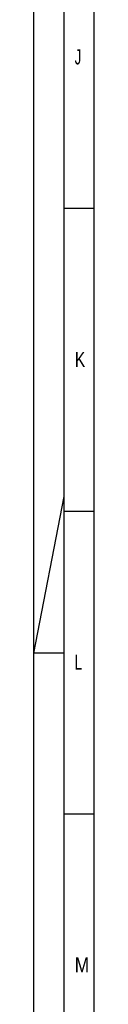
# Model space of a CAD drawing. Header units: millimetres. Extents: x 0 to 1189, y 0 to 841.
# Tile 2 of 140: x 0 to 10, y 239 to 402. Entities that reach past the tile are written whole.
import ezdxf

# ---------------------------------------------------------------- set-up
doc = ezdxf.new("R2010")
doc.units = ezdxf.units.MM
doc.header["$LTSCALE"] = 65.395
doc.layers.get('0').update_dxf_attribs({"linetype": 'CONTINUOUS'})
doc.styles.add('TEXTSTYLE_2', font='txt')

msp = doc.modelspace()

# ---------------------------------------------------------------- linework, layer by layer
at = {"color": 5, "linetype": 'CONTINUOUS'}
for p, q in [((0, 0), (0, 841)), ((10, 10), (10, 831)), ((5, 370.5), (10, 370.5)), ((0, 297), (5, 322.90476)), ((5, 320.5), (10, 320.5)), ((5, 297), (0, 297)), ((5, 270.5), (10, 270.5))]:
    msp.add_line(p, q, dxfattribs=at)
at = {"color": 6, "linetype": 'CONTINUOUS'}
msp.add_line((5, 5), (5, 836), dxfattribs=at)

# ---------------------------------------------------------------- texts
at = {"color": 5, "linetype": 'CONTINUOUS', "style": 'TEXTSTYLE_2'}
for s, width, p in [('J', 0.642857, (6.77091, 394.271)), ('K', 0.785714, (6.77091, 344.271)), ('L', 0.642857, (6.77091, 294.271)), ('M', 0.857143, (6.77091, 244.271))]:
    msp.add_text(s, height=2.50001, dxfattribs=dict(at, width=width)).set_placement(p)

doc.saveas('drawing.dxf')
